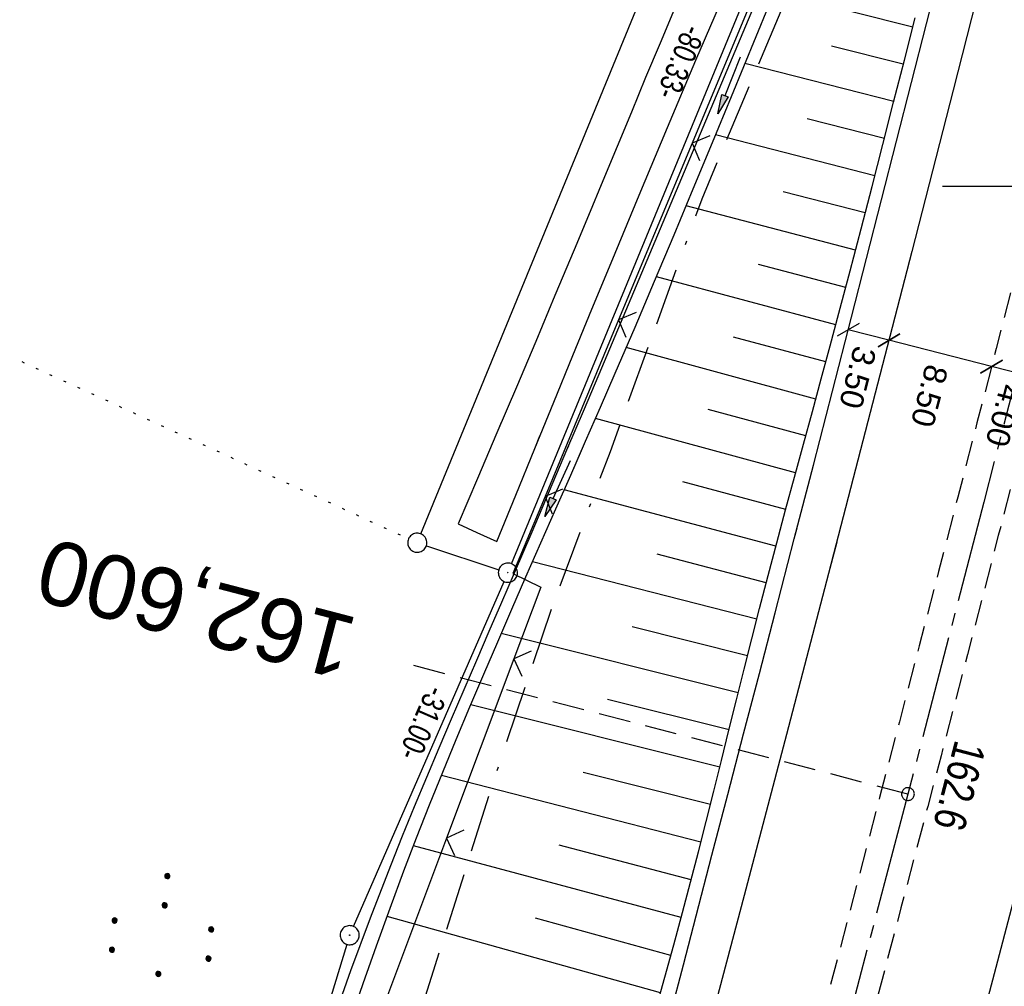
# Model space of a CAD drawing. Extents: x 510946 to 511423, y 462842 to 463807.
# Tile 3 of 32: x 511023 to 511100, y 462937 to 463013. Entities that reach past the tile are written whole.
import ezdxf
from ezdxf.enums import TextEntityAlignment as Align

# ---------------------------------------------------------------- set-up
doc = ezdxf.new("R2010")
doc.units = 0
doc.header["$LTSCALE"] = 10
doc.header["$MEASUREMENT"] = 0
for name, pattern in [('ACAD_ISO16W100', [73, 15, -6.5, 15, -6.5, 15, -7, 1, -7]), ('ACHSE', [5.5, 4, -0.5, 0.5, -0.5]), ('AUSGEZOGEN', [0]), ('LT00', [0]), ('LT11', [0.3, 0.2, -0.1]), ('LT17', [0.15, 0.1, -0.05]), ('PUNKTX2_STR', [0.6, 0.1, -0.5])]:
    doc.linetypes.add(name, pattern=pattern)
doc.layers.get('0').update_dxf_attribs({"linetype": 'LT00'})
for name, color, linetype in [('--EK_FBR', 1, 'LT00'), ('--EK_ST-93-1', 30, 'LT17'), ('--EL_DFK_AB_L', 21, 'LT00'), ('--EL_DFK_AB_P', 7, 'LT00'), ('-AX-093', 35, 'ACHSE'), ('-ST-93-1', 250, 'LT00'), ('ABSTAND', 8, 'LT00'), ('BAB-KABEL', 220, 'ACAD_ISO16W100'), ('BEMAßUNG', 255, 'Continuous'), ('DFK_AB_L', 21, 'LT00'), ('DFK_AB_P', 7, 'LT00'), ('DFK_GZPKT', 250, 'LT00'), ('DFK_KATASTER', 250, 'LT00'), ('DFK_NUTZUNG', 250, 'LT00'), ('DFK_NUTZUNGSGRENZE', 70, 'PUNKTX2_STR'), ('MITTELSTREIFEN-Ü_LINIE', 250, 'LT11'), ('PFEIL', 140, 'AUSGEZOGEN'), ('V105_AFBR_BAB', 250, 'LT00'), ('V105_BOESCH', 250, 'LT00'), ('V105_BOSCHUNG', 250, 'LT00'), ('V105_GRABEN', 250, 'LT00'), ('V105_LD_MARK', 250, 'LT00'), ('V105_RASTER', 250, 'LT00'), ('V105_ZAUN', 40, 'LT00'), ('V106_AFBR_BAB', 250, 'LT00'), ('V106_BOESCH', 250, 'LT00'), ('V106_BOSCHUNG', 250, 'LT00'), ('V106_GRABEN', 250, 'LT00'), ('V106_LD_MARK', 250, 'LT00'), ('V106_ZAUN', 40, 'LT00')]:
    doc.layers.add(name, color=color, linetype=linetype)
doc.styles.add('Arial', font='ARIAL.TTF')
doc.styles.add('Beschrift', font='ARIAL.TTF')
doc.styles.get("Standard").update_dxf_attribs({"font": 'ARIAL.TTF'})

# ---------------------------------------------------------------- blocks, each defined once
blk = doc.blocks.new('SYMB7010')
at = {"color": 0, "linetype": 'ByBlock'}
for points in [[(-0.031408, 0.499213), (-0.093728, 0.49134), (-0.15457, 0.475719), (-0.212975, 0.452595), (-0.268021, 0.422333), (-0.31884, 0.385411), (-0.36463, 0.342411), (-0.40467, 0.29401), (-0.438329, 0.240973), (-0.465074, 0.184136), (-0.484486, 0.124395), (-0.496256, 0.062692), (-0.5002, 0)], [(-0.5002, 0), (-0.496256, -0.062692), (-0.484486, -0.124395), (-0.465075, -0.184136), (-0.438329, -0.240973), (-0.404671, -0.29401), (-0.36463, -0.342411), (-0.31884, -0.385411), (-0.268021, -0.422333), (-0.212975, -0.452595), (-0.154571, -0.475719), (-0.093728, -0.49134), (-0.031408, -0.499213), (0.031408, -0.499213)], [(0.5002, 0), (0.496256, 0.062692), (0.484485, 0.124395), (0.465074, 0.184136), (0.438329, 0.240973), (0.40467, 0.29401), (0.36463, 0.342411), (0.31884, 0.385411), (0.268021, 0.422333), (0.212975, 0.452595), (0.15457, 0.475719), (0.093728, 0.49134), (0.031408, 0.499213), (-0.031408, 0.499213)], [(0.031408, -0.499213), (0.093728, -0.491341), (0.15457, -0.475719), (0.212975, -0.452595), (0.268021, -0.422333), (0.31884, -0.385411), (0.36463, -0.342411), (0.404671, -0.294011), (0.438329, -0.240974), (0.465075, -0.184136), (0.484486, -0.124395), (0.496256, -0.062692), (0.500201, 0)]]:
    blk.add_lwpolyline(points, dxfattribs=at)
blk = doc.blocks.new('SYMB0003')
at = {"color": 0, "linetype": 'ByBlock'}
for p, q in [((-0.015712, 0), (0.010166, 0.012015)), ((0, -0.021257), (-0.015712, 0)), ((0.010166, 0.012015), (0, -0.021257))]:
    blk.add_line(p, q, dxfattribs=at)
for points in [[(-0.031395, 0.499013), (-0.093691, 0.491144), (-0.154509, 0.475528), (-0.21289, 0.452414), (-0.267913, 0.422164), (-0.318712, 0.385257), (-0.364484, 0.342274), (-0.404509, 0.293893), (-0.438154, 0.240877), (-0.464888, 0.184062), (-0.484292, 0.124345), (-0.496058, 0.062667), (-0.5, 0)], [(-0.5, 0), (-0.496058, -0.062667), (-0.484292, -0.124345), (-0.464888, -0.184062), (-0.438154, -0.240877), (-0.404509, -0.293893), (-0.364485, -0.342274), (-0.318712, -0.385257), (-0.267914, -0.422164), (-0.21289, -0.452414), (-0.154509, -0.475529), (-0.093691, -0.491144), (-0.031395, -0.499014), (0.031395, -0.499014)], [(0.5, 0), (0.496057, 0.062667), (0.484292, 0.124345), (0.464888, 0.184062), (0.438153, 0.240877), (0.404509, 0.293893), (0.364484, 0.342274), (0.318712, 0.385257), (0.267913, 0.422164), (0.21289, 0.452414), (0.154509, 0.475528), (0.093691, 0.491144), (0.031395, 0.499013), (-0.031395, 0.499013)], [(0.031395, -0.499014), (0.093691, -0.491144), (0.154509, -0.475529), (0.21289, -0.452414), (0.267914, -0.422164), (0.318712, -0.385257), (0.364485, -0.342274), (0.404509, -0.293893), (0.438154, -0.240877), (0.464889, -0.184062), (0.484292, -0.124345), (0.496058, -0.062667), (0.5, 0)]]:
    blk.add_lwpolyline(points, dxfattribs=at)
blk = doc.blocks.new('SYMB7110')
at = {"color": 0, "linetype": 'ByBlock'}
for p, q in [((-0.515, 0.392919), (-0.515, 0.367081)), ((-0.51, 0.362895), (-0.51, 0.397105)), ((-0.505, 0.399164), (-0.505, 0.360836)), ((-0.5, 0.360204), (-0.5, 0.399796)), ((-0.495, 0.399164), (-0.495, 0.360836)), ((-0.49, 0.362895), (-0.49, 0.397105)), ((-0.485, 0.392919), (-0.485, 0.367081)), ((-0.285, 0.392919), (-0.285, 0.367081)), ((-0.28, 0.362895), (-0.28, 0.397105)), ((-0.275, 0.399164), (-0.275, 0.360836)), ((-0.27, 0.360204), (-0.27, 0.399796)), ((-0.265, 0.399164), (-0.265, 0.360836)), ((-0.26, 0.362895), (-0.26, 0.397105)), ((-0.255, 0.392919), (-0.255, 0.367081)), ((0.255, 0.392919), (0.255, 0.367081)), ((0.26, 0.362895), (0.26, 0.397105)), ((0.265, 0.399164), (0.265, 0.360836)), ((0.27, 0.360204), (0.27, 0.399796)), ((0.275, 0.399164), (0.275, 0.360836)), ((0.28, 0.362895), (0.28, 0.397105)), ((0.285, 0.392919), (0.285, 0.367081)), ((0.485, 0.392919), (0.485, 0.367081)), ((0.49, 0.362895), (0.49, 0.397105)), ((0.495, 0.399164), (0.495, 0.360836)), ((0.5, 0.360204), (0.5, 0.399796)), ((0.505, 0.399164), (0.505, 0.360836)), ((0.51, 0.362895), (0.51, 0.397105)), ((0.515, 0.392919), (0.515, 0.367081)), ((-0.48, 0.379874), (-0.48, 0.380145)), ((-0.25, 0.379874), (-0.25, 0.380146)), ((0.29, 0.379874), (0.29, 0.380145)), ((0.52, 0.379874), (0.52, 0.380146)), ((-0.9, 0.012919), (-0.9, -0.012919)), ((-0.895, -0.017106), (-0.895, 0.017105)), ((-0.89, 0.019164), (-0.89, -0.019164)), ((-0.885, -0.019797), (-0.885, 0.019796)), ((-0.88, 0.019164), (-0.88, -0.019164)), ((-0.875, -0.017106), (-0.875, 0.017105)), ((-0.87, 0.012919), (-0.87, -0.012919)), ((-0.865, -0.000126), (-0.865, 0.000145)), ((-0.67, 0.012919), (-0.67, -0.012919)), ((-0.665, -0.017106), (-0.665, 0.017105)), ((-0.66, 0.019164), (-0.66, -0.019164)), ((-0.655, -0.019797), (-0.655, 0.019796)), ((-0.65, 0.019164), (-0.65, -0.019164)), ((-0.645, -0.017106), (-0.645, 0.017105)), ((-0.64, 0.012919), (-0.64, -0.012919)), ((-0.635, -0.000126), (-0.635, 0.000145)), ((-0.13, 0.012919), (-0.13, -0.012919)), ((-0.125, -0.017105), (-0.125, 0.017105)), ((-0.12, 0.019164), (-0.12, -0.019164)), ((-0.115, -0.019796), (-0.115, 0.019796)), ((-0.11, 0.019164), (-0.11, -0.019164)), ((-0.105, -0.017105), (-0.105, 0.017105)), ((-0.1, 0.012919), (-0.1, -0.012919)), ((-0.095, -0.000126), (-0.095, 0.000146)), ((0.1, 0.012919), (0.1, -0.012919)), ((0.105, -0.017105), (0.105, 0.017105)), ((0.11, 0.019164), (0.11, -0.019164)), ((0.115, -0.019796), (0.115, 0.019796)), ((0.12, 0.019164), (0.12, -0.019164)), ((0.125, -0.017105), (0.125, 0.017105)), ((0.13, 0.012919), (0.13, -0.012919)), ((0.135, -0.000126), (0.135, 0.000146)), ((0.64, 0.012919), (0.64, -0.012919)), ((0.645, -0.017105), (0.645, 0.017105)), ((0.65, 0.019164), (0.65, -0.019164)), ((0.655, -0.019796), (0.655, 0.019796)), ((0.66, 0.019164), (0.66, -0.019164)), ((0.665, -0.017105), (0.665, 0.017105)), ((0.67, 0.012919), (0.67, -0.012919)), ((0.675, -0.000126), (0.675, 0.000146)), ((0.87, 0.012919), (0.87, -0.012919)), ((0.875, -0.017105), (0.875, 0.017105)), ((0.88, 0.019164), (0.88, -0.019164)), ((0.885, -0.019796), (0.885, 0.019796)), ((0.89, 0.019164), (0.89, -0.019164)), ((0.895, -0.017105), (0.895, 0.017105)), ((0.9, 0.012919), (0.9, -0.012919)), ((0.905, -0.000126), (0.905, 0.000146)), ((-0.515, -0.367081), (-0.515, -0.392919)), ((-0.51, -0.397105), (-0.51, -0.362895)), ((-0.505, -0.360836), (-0.505, -0.399164)), ((-0.5, -0.399796), (-0.5, -0.360204)), ((-0.495, -0.360836), (-0.495, -0.399164)), ((-0.49, -0.397106), (-0.49, -0.362895)), ((-0.485, -0.367081), (-0.485, -0.392919)), ((-0.48, -0.380126), (-0.48, -0.379855)), ((-0.285, -0.367081), (-0.285, -0.392919)), ((-0.28, -0.397105), (-0.28, -0.362895)), ((-0.275, -0.360836), (-0.275, -0.399164)), ((-0.27, -0.399796), (-0.27, -0.360204)), ((-0.265, -0.360836), (-0.265, -0.399164)), ((-0.26, -0.397105), (-0.26, -0.362895)), ((-0.255, -0.367081), (-0.255, -0.392919)), ((-0.25, -0.380126), (-0.25, -0.379855)), ((0.255, -0.367081), (0.255, -0.392919)), ((0.26, -0.397105), (0.26, -0.362895)), ((0.265, -0.360836), (0.265, -0.399164)), ((0.27, -0.399796), (0.27, -0.360204)), ((0.275, -0.360836), (0.275, -0.399164)), ((0.28, -0.397105), (0.28, -0.362895)), ((0.285, -0.367081), (0.285, -0.392919)), ((0.29, -0.380126), (0.29, -0.379855)), ((0.485, -0.367081), (0.485, -0.392919)), ((0.49, -0.397105), (0.49, -0.362895)), ((0.495, -0.360836), (0.495, -0.399164)), ((0.5, -0.399796), (0.5, -0.360204)), ((0.505, -0.360836), (0.505, -0.399164)), ((0.51, -0.397105), (0.51, -0.362895)), ((0.515, -0.367081), (0.515, -0.392919)), ((0.52, -0.380126), (0.52, -0.379855))]:
    blk.add_line(p, q, dxfattribs=at)
for points in [[(-0.48, 0.38), (-0.481981, 0.388678), (-0.48753, 0.395637), (-0.49555, 0.399499), (-0.50445, 0.399499), (-0.51247, 0.395637), (-0.518019, 0.388678), (-0.52, 0.38), (-0.518019, 0.371322), (-0.51247, 0.364363), (-0.50445, 0.360501), (-0.49555, 0.360501), (-0.48753, 0.364363), (-0.481981, 0.371322), (-0.48, 0.38)], [(-0.25, 0.38), (-0.251981, 0.388678), (-0.25753, 0.395637), (-0.26555, 0.399499), (-0.27445, 0.399499), (-0.28247, 0.395637), (-0.288019, 0.388678), (-0.29, 0.38), (-0.288019, 0.371322), (-0.28247, 0.364363), (-0.27445, 0.360501), (-0.26555, 0.360501), (-0.25753, 0.364363), (-0.251981, 0.371322), (-0.25, 0.38)], [(0.29, 0.38), (0.288019, 0.388678), (0.28247, 0.395637), (0.27445, 0.399499), (0.26555, 0.399499), (0.25753, 0.395637), (0.251981, 0.388678), (0.25, 0.38), (0.251981, 0.371322), (0.25753, 0.364363), (0.26555, 0.360501), (0.27445, 0.360501), (0.28247, 0.364363), (0.288019, 0.371322), (0.29, 0.38)], [(0.52, 0.38), (0.518019, 0.388678), (0.51247, 0.395637), (0.50445, 0.399499), (0.495549, 0.399499), (0.48753, 0.395637), (0.481981, 0.388678), (0.48, 0.38), (0.481981, 0.371322), (0.48753, 0.364363), (0.495549, 0.360501), (0.50445, 0.360501), (0.51247, 0.364363), (0.518019, 0.371322), (0.52, 0.38)], [(-0.865, 0), (-0.866981, 0.008678), (-0.87253, 0.015637), (-0.88055, 0.019498), (-0.88945, 0.019498), (-0.89747, 0.015637), (-0.903019, 0.008678), (-0.905, 0)], [(-0.905, 0), (-0.903019, -0.008678), (-0.89747, -0.015637), (-0.88945, -0.019499), (-0.88055, -0.019499), (-0.87253, -0.015637), (-0.866981, -0.008678), (-0.865, 0)], [(-0.635, 0), (-0.636981, 0.008678), (-0.64253, 0.015637), (-0.65055, 0.019498), (-0.65945, 0.019498), (-0.66747, 0.015637), (-0.673019, 0.008678), (-0.675, 0)], [(-0.675, 0), (-0.673019, -0.008678), (-0.66747, -0.015637), (-0.65945, -0.019499), (-0.65055, -0.019499), (-0.64253, -0.015637), (-0.636981, -0.008678), (-0.635, 0)], [(-0.095, 0), (-0.096981, 0.008678), (-0.10253, 0.015637), (-0.11055, 0.019499), (-0.11945, 0.019499), (-0.12747, 0.015637), (-0.133019, 0.008678), (-0.135, 0)], [(-0.135, 0), (-0.133019, -0.008678), (-0.12747, -0.015637), (-0.11945, -0.019499), (-0.11055, -0.019499), (-0.10253, -0.015637), (-0.096981, -0.008678), (-0.095, 0)], [(0.135, 0), (0.133019, 0.008678), (0.12747, 0.015637), (0.11945, 0.019499), (0.11055, 0.019499), (0.10253, 0.015637), (0.096981, 0.008678), (0.095, 0)], [(0.095, 0), (0.096981, -0.008678), (0.10253, -0.015637), (0.11055, -0.019499), (0.11945, -0.019499), (0.12747, -0.015637), (0.133019, -0.008678), (0.135, 0)], [(0.675, 0), (0.673019, 0.008678), (0.66747, 0.015637), (0.65945, 0.019499), (0.65055, 0.019499), (0.64253, 0.015637), (0.636981, 0.008678), (0.635, 0)], [(0.635, 0), (0.636981, -0.008678), (0.64253, -0.015637), (0.65055, -0.019499), (0.65945, -0.019499), (0.66747, -0.015637), (0.673019, -0.008678), (0.675, 0)], [(0.905, 0), (0.903019, 0.008678), (0.89747, 0.015637), (0.88945, 0.019499), (0.88055, 0.019499), (0.87253, 0.015637), (0.866981, 0.008678), (0.865, 0)], [(0.865, 0), (0.866981, -0.008678), (0.87253, -0.015637), (0.88055, -0.019499), (0.88945, -0.019499), (0.89747, -0.015637), (0.903019, -0.008678), (0.905, 0)], [(-0.48, -0.38), (-0.481981, -0.371322), (-0.48753, -0.364363), (-0.49555, -0.360501), (-0.50445, -0.360501), (-0.51247, -0.364363), (-0.518019, -0.371322), (-0.52, -0.38), (-0.518019, -0.388678), (-0.51247, -0.395637), (-0.50445, -0.399499), (-0.49555, -0.399499), (-0.48753, -0.395637), (-0.481981, -0.388678), (-0.48, -0.38)], [(-0.25, -0.38), (-0.251981, -0.371322), (-0.25753, -0.364363), (-0.26555, -0.360501), (-0.27445, -0.360501), (-0.28247, -0.364363), (-0.288019, -0.371322), (-0.29, -0.38), (-0.288019, -0.388678), (-0.28247, -0.395637), (-0.27445, -0.399499), (-0.26555, -0.399499), (-0.25753, -0.395637), (-0.251981, -0.388678), (-0.25, -0.38)], [(0.29, -0.38), (0.288019, -0.371322), (0.28247, -0.364363), (0.27445, -0.360501), (0.26555, -0.360501), (0.25753, -0.364363), (0.251981, -0.371322), (0.25, -0.38), (0.251981, -0.388678), (0.25753, -0.395637), (0.26555, -0.399499), (0.27445, -0.399499), (0.28247, -0.395637), (0.288019, -0.388678), (0.29, -0.38)], [(0.52, -0.38), (0.518019, -0.371322), (0.51247, -0.364363), (0.50445, -0.360501), (0.495549, -0.360501), (0.48753, -0.364363), (0.481981, -0.371322), (0.48, -0.38), (0.481981, -0.388678), (0.48753, -0.395637), (0.495549, -0.399499), (0.50445, -0.399499), (0.51247, -0.395637), (0.518019, -0.388678), (0.52, -0.38)]]:
    blk.add_lwpolyline(points, dxfattribs=at)
blk = doc.blocks.new('Pfreil3')
at = {"layer": 'PFEIL'}
blk.add_hatch(color=256, dxfattribs=at).paths.add_polyline_path([(-1.549, 0.273), (-1.549, -0.273), (0, 0)])
for p, q in [((-1.549, 0), (-4.831, 0)), ((-1.549, -0.273), (-1.549, 0.273)), ((-1.549, 0.273), (0, 0)), ((0, 0), (-1.549, -0.273))]:
    blk.add_line(p, q, dxfattribs=at)
blk = doc.blocks.new('SYMB0024')
at = {"color": 0, "linetype": 'ByBlock'}
for p, q in [((-0.5, 0.5), (0, 0)), ((0, 0), (0.5, 0.5))]:
    blk.add_line(p, q, dxfattribs=at)
blk = doc.blocks.new('_Oblique')
at = {"color": 0, "linetype": 'ByBlock', "lineweight": -2}
blk.add_line((-0.5, -0.5), (0.5, 0.5), dxfattribs=at)
blk = doc.blocks.new('SYMB2')
at = {"color": 0, "linetype": 'ByBlock', "flags": 128}
for points in [[(-0.031395, 0.499013), (-0.093691, 0.491144), (-0.154509, 0.475528), (-0.21289, 0.452414), (-0.267913, 0.422164), (-0.318712, 0.385257), (-0.364484, 0.342274), (-0.404509, 0.293893), (-0.438154, 0.240877), (-0.464888, 0.184062), (-0.484292, 0.124345), (-0.496058, 0.062667), (-0.5, 0)], [(-0.5, 0), (-0.496058, -0.062667), (-0.484292, -0.124345), (-0.464888, -0.184062), (-0.438154, -0.240877), (-0.404509, -0.293893), (-0.364485, -0.342274), (-0.318712, -0.385257), (-0.267914, -0.422164), (-0.21289, -0.452414), (-0.154509, -0.475529), (-0.093691, -0.491144), (-0.031395, -0.499014), (0.031395, -0.499014)], [(0.5, 0), (0.496057, 0.062667), (0.484292, 0.124345), (0.464888, 0.184062), (0.438153, 0.240877), (0.404509, 0.293893), (0.364484, 0.342274), (0.318712, 0.385257), (0.267913, 0.422164), (0.21289, 0.452414), (0.154509, 0.475528), (0.093691, 0.491144), (0.031395, 0.499013), (-0.031395, 0.499013)], [(0.031395, -0.499014), (0.093691, -0.491144), (0.154509, -0.475529), (0.21289, -0.452414), (0.267914, -0.422164), (0.318712, -0.385257), (0.364485, -0.342274), (0.404509, -0.293893), (0.438154, -0.240877), (0.464889, -0.184062), (0.484292, -0.124345), (0.496058, -0.062667), (0.5, 0)]]:
    blk.add_lwpolyline(points, dxfattribs=at)

msp = doc.modelspace()

# ---------------------------------------------------------------- linework, layer by layer
at = {"layer": '--EK_FBR'}
for points in [[(511073.709, 462935.13), (511074.707, 462938.987), (511075.708, 462942.843), (511076.944, 462947.594), (511078.183, 462952.344), (511079.423, 462957.094), (511080.661, 462961.844), (511081.897, 462966.595), (511083.397, 462972.386), (511084.892, 462978.179), (511086.383, 462983.973), (511087.871, 462989.767), (511089.051, 462994.363), (511090.229, 462998.959), (511091.405, 463003.556), (511092.578, 463008.153), (511093.747, 463012.752), (511095.197, 463018.482)], [(511058.664, 462878.713), (511059.388, 462881.339), (511060.45, 462885.19), (511061.51, 462889.041), (511062.566, 462892.893), (511063.616, 462896.747), (511064.854, 462901.333), (511066.081, 462905.923), (511067.298, 462910.515), (511068.506, 462915.109), (511069.708, 462919.705), (511070.711, 462923.56), (511071.712, 462927.417), (511072.711, 462931.273), (511073.709, 462935.13), (511074.708, 462938.987), (511075.708, 462942.843), (511076.944, 462947.594), (511078.183, 462952.344), (511079.423, 462957.094), (511080.661, 462961.844), (511081.897, 462966.595), (511083.397, 462972.386), (511083.619, 462973.246)]]:
    msp.add_lwpolyline(points, dxfattribs=at)
at = {"layer": '--EK_ST-93-1', "ltscale": 2.5}
msp.add_line((511092.303, 462952.386), (511053.588, 462962.451), dxfattribs=at)
at = {"layer": '--EL_DFK_AB_L'}
for p, q in [((511061.246, 462970.433), (511091.275, 463043.316)), ((511048.87, 462942.007), (511060.661, 462969.052)), ((511048.349, 462940.603), (511031.074, 462884.723))]:
    msp.add_line(p, q, dxfattribs=at)
at = {"layer": '-AX-093', "ltscale": 0.2}
msp.add_lwpolyline([(511163.106, 463245.724), (511157.599, 463221.046), (511152.014, 463196.385), (511146.351, 463171.741), (511140.611, 463147.116), (511134.792, 463122.509), (511128.896, 463097.921), (511122.922, 463073.351), (511116.87, 463048.8), (511110.74, 463024.269), (511104.533, 462999.757), (511098.248, 462975.265), (511091.886, 462950.793), (511085.447, 462926.341), (511078.93, 462901.91), (511072.336, 462877.499), (511071.88, 462875.834)], dxfattribs=at)
at = {"layer": 'BAB-KABEL', "ltscale": 0.03, "flags": 128}
msp.add_lwpolyline([(511222.639, 463789.685), (511228.062, 463774.69), (511221.047, 463738.687), (511215.668, 463709.215), (511209.116, 463679.752), (511203.386, 463649.735), (511199.716, 463631.03), (511193.071, 463596.749), (511187.765, 463572.71), (511182.462, 463546.013), (511203.211, 463524.576), (511200.678, 463507.917), (511182.238, 463492.341), (511175.694, 463462.766), (511171.503, 463443.504), (511162.609, 463396.003), (511154.73, 463347.931), (511152.929, 463326.259), (511150.369, 463299.992), (511148.611, 463283.541), (511146.686, 463264.795), (511144.287, 463254.055), (511140.929, 463241.117), (511135.167, 463217.092), (511129.252, 463192.653), (511127.814, 463187.223), (511125.253, 463171.347), (511122.375, 463153.776), (511120.296, 463141.796), (511118.371, 463133.568), (511114.374, 463116.317), (511106.371, 463083.453), (511103.015, 463070.194), (511099.817, 463056.937), (511095.496, 463046.186), (511084.457, 463018.83), (511076.145, 462999.023), (511068.962, 462979.213), (511064.435, 462967.111), (511059.814, 462953.341), (511052.434, 462930.013), (511046.434, 462911.516), (511041.513, 462895.973), (511037.444, 462883.335)], dxfattribs=at)
at = {"layer": 'BEMAßUNG'}
for p, q in [((511090.812, 462987.953), (511087.616, 462988.774)), ((511098.849, 462985.891), (511090.812, 462987.953)), ((511102.53, 462984.946), (511098.849, 462985.891))]:
    msp.add_line(p, q, dxfattribs=at)
at = {"layer": 'DFK_AB_L'}
for p, q in [((511061.246, 462970.433), (511091.275, 463043.316)), ((511048.87, 462942.007), (511060.661, 462969.052)), ((511048.349, 462940.603), (511031.074, 462884.723))]:
    msp.add_line(p, q, dxfattribs=at)
at = {"layer": 'DFK_KATASTER'}
for p, q in [((511054.145, 462972.783), (511081.176, 463038.706)), ((511054.572, 462971.854), (511060.248, 462969.975))]:
    msp.add_line(p, q, dxfattribs=at)
at = {"layer": 'DFK_NUTZUNGSGRENZE', "ltscale": 0.2}
msp.add_line((510969.422, 463010.77), (511053.178, 462972.402), dxfattribs=at)
at = {"layer": 'MITTELSTREIFEN-Ü_LINIE', "flags": 128}
for points in [[(511110.651, 463032.38), (511110.651, 463032.38), (511109.526, 463027.897), (511108.397, 463023.416), (511107.264, 463018.935), (511106.129, 463014.455), (511104.993, 463009.975), (511103.553, 463004.305), (511102.11, 462998.636), (511100.663, 462992.968), (511099.211, 462987.301), (511097.71, 462981.474), (511096.203, 462975.648), (511094.692, 462969.823), (511093.178, 462963.999), (511091.629, 462958.051), (511090.078, 462952.103), (511088.524, 462946.156), (511086.966, 462940.21), (511085.726, 462935.495), (511084.483, 462930.78), (511083.234, 462926.067), (511081.978, 462921.356), (511080.716, 462916.647), (511079.693, 462912.854), (511078.666, 462909.063), (511077.636, 462905.272), (511076.604, 462901.482), (511075.571, 462897.691), (511074.54, 462893.901), (511073.277, 462889.252), (511072.016, 462884.602), (511070.754, 462879.952), (511069.761, 462876.296)], [(511114.332, 463031.52), (511113.201, 463027.063), (511112.073, 463022.603), (511110.947, 463018.143), (511109.821, 463013.682), (511108.694, 463009.222), (511106.788, 463001.689), (511104.877, 462994.158), (511102.961, 462986.628), (511101.772, 462981.967), (511100.579, 462977.307), (511099.382, 462972.648), (511098.18, 462967.99), (511096.971, 462963.334), (511095.934, 462959.361), (511094.892, 462955.389), (511093.848, 462951.418), (511092.802, 462947.447), (511091.756, 462943.477), (511090.71, 462939.506), (511089.471, 462934.792), (511088.233, 462930.078), (511086.994, 462925.364), (511085.753, 462920.651), (511084.507, 462915.939), (511082.982, 462910.203), (511081.448, 462904.47), (511079.908, 462898.738), (511078.362, 462893.008), (511077.108, 462888.375), (511075.852, 462883.742), (511074.596, 462879.11), (511073.605, 462875.458)]]:
    msp.add_lwpolyline(points, dxfattribs=at)
at = {"layer": 'V105_AFBR_BAB'}
for points in [[(511073.709, 462935.13), (511074.707, 462938.987), (511075.708, 462942.843), (511076.944, 462947.594), (511078.183, 462952.344), (511079.423, 462957.094), (511080.661, 462961.844), (511081.897, 462966.595), (511083.397, 462972.386), (511084.892, 462978.179), (511086.383, 462983.973), (511087.871, 462989.767), (511089.051, 462994.363), (511090.229, 462998.959), (511091.405, 463003.556), (511092.578, 463008.153), (511093.747, 463012.752), (511095.197, 463018.482)], [(511060.101, 462972.178), (511061.583, 462975.825), (511063.065, 462979.471), (511064.551, 462983.116), (511066.041, 462986.76), (511067.536, 462990.401), (511069.039, 462994.04), (511071.242, 462999.335), (511073.462, 463004.624), (511075.696, 463009.906), (511077.944, 463015.182)], [(511074.008, 463013.941), (511072.878, 463011.245), (511071.753, 463008.546), (511070.632, 463005.845), (511069.513, 463003.144), (511068.395, 463000.443), (511067.275, 462997.742), (511066.152, 462995.043), (511064.65, 462991.456), (511063.141, 462987.872), (511061.626, 462984.291), (511060.106, 462980.711), (511058.583, 462977.133), (511057.059, 462973.555)], [(511057.059, 462973.555), (511058.536, 462972.882), (511060.101, 462972.178)]]:
    msp.add_lwpolyline(points, dxfattribs=at)
at = {"layer": 'V105_BOESCH'}
msp.add_lwpolyline([(511072.549, 462935.487), (511073.261, 462938.022), (511073.962, 462940.559), (511074.649, 462943.101), (511075.276, 462945.477), (511075.891, 462947.857), (511076.495, 462950.239), (511077.093, 462952.623), (511077.686, 462955.009), (511078.278, 462957.394), (511078.869, 462959.78), (511079.464, 462962.165), (511080.065, 462964.549), (511080.674, 462966.93), (511081.345, 462969.508), (511082.027, 462972.084), (511082.718, 462974.657), (511083.413, 462977.229), (511084.113, 462979.8), (511084.813, 462982.371), (511085.513, 462984.942), (511086.209, 462987.514), (511086.899, 462990.087), (511087.773, 462993.388), (511088.635, 462996.693), (511089.489, 462999.999), (511090.336, 463003.307), (511091.18, 463006.617), (511092.022, 463009.926), (511092.864, 463013.236)], dxfattribs=at)
at = {"layer": 'V105_BOSCHUNG'}
for p, q in [((511092.676, 463012.497), (511081.836, 463015.248)), ((511091.936, 463009.59), (511086.309, 463011.018)), ((511091.197, 463006.682), (511079.531, 463009.643)), ((511090.456, 463003.775), (511084.419, 463005.307)), ((511089.709, 463000.857), (511077.233, 463004.049)), ((511088.958, 462997.938), (511082.519, 462999.599)), ((511088.197, 462995.01), (511074.927, 462998.487)), ((511087.432, 462992.095), (511080.597, 462993.9)), ((511086.654, 462989.171), (511072.598, 462992.936)), ((511085.87, 462986.261), (511078.645, 462988.21)), ((511085.081, 462983.353), (511070.234, 462987.387)), ((511084.292, 462980.459), (511076.663, 462982.531)), ((511083.504, 462977.564), (511067.824, 462981.824)), ((511082.724, 462974.681), (511074.663, 462976.857)), ((511081.954, 462971.809), (511065.372, 462976.231)), ((511080.456, 462966.082), (511062.896, 462970.597)), ((511081.198, 462968.947), (511072.666, 462971.181)), ((511079.728, 462963.213), (511070.695, 462965.494)), ((511079.006, 462960.33), (511060.439, 462964.961)), ((511078.287, 462957.431), (511068.76, 462959.793)), ((511077.562, 462954.506), (511058.05, 462959.372)), ((511076.085, 462948.621), (511055.754, 462953.831)), ((511076.83, 462951.569), (511066.859, 462954.083)), ((511074.541, 462942.697), (511053.568, 462948.324)), ((511075.324, 462945.663), (511064.985, 462948.368)), ((511072.917, 462936.794), (511051.493, 462942.798)), ((511073.736, 462939.737), (511063.127, 462942.654))]:
    msp.add_line(p, q, dxfattribs=at)
at = {"layer": 'V105_GRABEN'}
for points in [[(511080.422, 463014.576), (511078.955, 463011.095), (511077.488, 463007.614), (511075.188, 463002.155), (511072.887, 462996.695), (511070.584, 462991.234), (511068.282, 462985.773), (511066.924, 462982.554), (511065.565, 462979.337), (511064.202, 462976.121), (511062.833, 462972.908), (511061.456, 462969.698), (511060.469, 462967.412), (511059.479, 462965.127), (511058.489, 462962.842), (511057.501, 462960.556), (511056.517, 462958.268), (511055.541, 462955.978), (511054.574, 462953.683), (511053.618, 462951.384), (511052.677, 462949.078), (511051.753, 462946.766), (511050.161, 462942.654), (511048.629, 462938.518), (511047.157, 462934.361)], [(511048.61, 462934.571), (511049.623, 462937.535), (511050.661, 462940.491), (511051.726, 462943.436), (511052.82, 462946.371), (511053.813, 462948.957), (511054.829, 462951.535), (511055.865, 462954.105), (511056.918, 462956.668), (511057.988, 462959.225), (511059.07, 462961.776), (511060.163, 462964.323), (511061.265, 462966.866), (511062.374, 462969.406), (511063.542, 462972.069), (511064.712, 462974.731), (511065.882, 462977.392), (511067.05, 462980.054), (511068.214, 462982.718), (511069.372, 462985.385), (511070.92, 462988.988), (511072.454, 462992.597), (511073.976, 462996.211), (511075.486, 462999.83), (511076.986, 463003.452), (511078.479, 463007.076), (511079.443, 463009.427), (511080.407, 463011.777), (511081.373, 463014.126)]]:
    msp.add_lwpolyline(points, dxfattribs=at)
at = {"layer": 'V105_LD_MARK'}
for points in [[(511081.824, 462873.668), (511084.959, 462885.238), (511089.708, 462902.917), (511094.418, 462920.607), (511099.09, 462938.307), (511103.722, 462956.018), (511108.315, 462973.738), (511112.867, 462991.469), (511117.379, 463009.211), (511121.85, 463026.962), (511126.28, 463044.724), (511130.667, 463062.496), (511135.012, 463080.279), (511139.315, 463098.072), (511143.574, 463115.875), (511146.964, 463130.184), (511150.326, 463144.5), (511153.661, 463158.822), (511156.97, 463173.15), (511160.251, 463187.485), (511163.508, 463201.825), (511166.738, 463216.171), (511169.944, 463230.523)], [(511099.056, 463020.204), (511095.842, 463007.562), (511092.607, 462994.925), (511089.353, 462982.293), (511086.078, 462969.666), (511082.784, 462957.044), (511079.471, 462944.427), (511076.14, 462931.815), (511072.792, 462919.207), (511069.202, 462905.769), (511065.593, 462892.336), (511061.963, 462878.908), (511061.728, 462878.045)]]:
    msp.add_lwpolyline(points, dxfattribs=at)
at = {"layer": 'V105_RASTER'}
msp.add_line((511105, 463000), (511095, 463000), dxfattribs=at)
at = {"layer": 'V105_ZAUN'}
for p, q in [((511081.159, 463017.264), (511075.396, 463003.415)), ((511075.396, 463003.415), (511069.632, 462989.566)), ((511069.632, 462989.566), (511063.869, 462975.718)), ((511061.436, 462962.974), (511056.16, 462948.932)), ((511056.16, 462948.932), (511050.885, 462934.89))]:
    msp.add_line(p, q, dxfattribs=at)
msp.add_lwpolyline([(511063.869, 462975.718), (511061.359, 462969.685), (511063.554, 462968.612), (511061.436, 462962.974)], dxfattribs=at)
at = {"layer": 'V106_AFBR_BAB'}
for points in [[(511060.463, 462981.552), (511060.106, 462980.711), (511058.583, 462977.133), (511057.059, 462973.556)], [(511060.101, 462972.178), (511061.583, 462975.825), (511063.065, 462979.471), (511063.473, 462980.472)], [(511057.059, 462973.556), (511058.536, 462972.882), (511060.101, 462972.178)], [(511058.664, 462878.713), (511059.388, 462881.339), (511060.45, 462885.19), (511061.51, 462889.041), (511062.566, 462892.893), (511063.616, 462896.747), (511064.854, 462901.333), (511066.081, 462905.923), (511067.298, 462910.515), (511068.506, 462915.109), (511069.708, 462919.705), (511070.711, 462923.56), (511071.712, 462927.417), (511072.711, 462931.273), (511073.709, 462935.13), (511074.708, 462938.987), (511075.708, 462942.843), (511076.944, 462947.594), (511078.183, 462952.344), (511079.423, 462957.094), (511080.661, 462961.844), (511081.897, 462966.595), (511083.397, 462972.386), (511083.619, 462973.246)]]:
    msp.add_lwpolyline(points, dxfattribs=at)
at = {"layer": 'V106_BOESCH'}
msp.add_lwpolyline([(511072.549, 462935.487), (511073.261, 462938.022), (511073.962, 462940.559), (511074.649, 462943.101), (511075.276, 462945.477), (511075.891, 462947.857), (511076.496, 462950.239), (511077.093, 462952.623), (511077.687, 462955.009), (511078.278, 462957.394), (511078.87, 462959.78), (511079.464, 462962.165), (511080.065, 462964.549), (511080.674, 462966.93), (511081.346, 462969.508), (511082.027, 462972.084), (511082.451, 462973.665)], dxfattribs=at)
at = {"layer": 'V106_BOSCHUNG'}
for p, q in [((511081.954, 462971.809), (511065.372, 462976.231)), ((511080.456, 462966.082), (511062.896, 462970.597)), ((511081.198, 462968.947), (511072.666, 462971.181)), ((511079.728, 462963.213), (511070.695, 462965.494)), ((511079.006, 462960.33), (511060.439, 462964.961)), ((511078.287, 462957.431), (511068.76, 462959.793)), ((511077.562, 462954.506), (511058.05, 462959.372)), ((511076.086, 462948.621), (511055.754, 462953.831)), ((511076.83, 462951.569), (511066.859, 462954.083)), ((511074.541, 462942.697), (511053.568, 462948.324)), ((511075.324, 462945.663), (511064.985, 462948.368)), ((511072.917, 462936.794), (511051.493, 462942.798)), ((511073.736, 462939.737), (511063.127, 462942.654))]:
    msp.add_line(p, q, dxfattribs=at)
at = {"layer": 'V106_GRABEN'}
for points in [[(511065.706, 462979.671), (511065.565, 462979.337), (511064.202, 462976.121), (511062.833, 462972.908), (511061.456, 462969.698), (511060.469, 462967.412), (511059.479, 462965.127), (511058.489, 462962.842), (511057.501, 462960.556), (511056.517, 462958.268), (511055.541, 462955.978), (511054.574, 462953.683), (511053.618, 462951.384), (511052.677, 462949.078), (511051.753, 462946.766), (511050.161, 462942.654), (511048.629, 462938.518), (511047.157, 462934.361)], [(511048.61, 462934.571), (511049.623, 462937.535), (511050.661, 462940.491), (511051.726, 462943.436), (511052.82, 462946.371), (511053.813, 462948.957), (511054.829, 462951.535), (511055.865, 462954.105), (511056.918, 462956.668), (511057.988, 462959.225), (511059.07, 462961.776), (511060.163, 462964.323), (511061.266, 462966.866), (511062.374, 462969.406), (511063.542, 462972.069), (511064.712, 462974.731), (511065.882, 462977.392), (511066.722, 462979.307)]]:
    msp.add_lwpolyline(points, dxfattribs=at)
at = {"layer": 'V106_LD_MARK'}
for points in [[(511086.718, 462972.134), (511086.078, 462969.666), (511082.784, 462957.044), (511079.471, 462944.427), (511076.141, 462931.815), (511072.792, 462919.207), (511069.202, 462905.769), (511065.593, 462892.336), (511061.963, 462878.908), (511061.728, 462878.045)], [(511081.824, 462873.668), (511084.959, 462885.238), (511089.708, 462902.917), (511094.418, 462920.607), (511099.09, 462938.307), (511103.722, 462956.018), (511106.098, 462965.183)]]:
    msp.add_lwpolyline(points, dxfattribs=at)
at = {"layer": 'V106_ZAUN'}
for p, q in [((511065.54, 462979.731), (511063.869, 462975.718)), ((511061.436, 462962.974), (511056.16, 462948.932)), ((511056.16, 462948.932), (511050.885, 462934.89))]:
    msp.add_line(p, q, dxfattribs=at)
msp.add_lwpolyline([(511063.869, 462975.718), (511061.359, 462969.685), (511063.554, 462968.612), (511061.436, 462962.974)], dxfattribs=at)

# ---------------------------------------------------------------- block references
at = {"layer": '--EL_DFK_AB_P', "xscale": 1.500000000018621, "yscale": 1.5, "zscale": 1.5, "rotation": 264.7377099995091}
for p in [(511060.96, 462969.74), (511048.57, 462941.32)]:
    msp.add_blockref('SYMB0003', p, dxfattribs=at)
at = {"layer": '-ST-93-1', "rotation": 274.1956499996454}
msp.add_blockref('SYMB2', (511092.303, 462952.386), dxfattribs=at)
at = {"layer": 'BEMAßUNG', "xscale": 1.4, "yscale": 1.4, "zscale": 1.4}
for p, rotation in [((511087.616, 462988.774), 165.6050892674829), ((511090.812, 462987.953), 165.6050892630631), ((511090.812, 462987.953), 345.605089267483), ((511098.849, 462985.891), 165.6050892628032), ((511098.849, 462985.891), 345.6050892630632)]:
    msp.add_blockref('_Oblique', p, dxfattribs=dict(at, rotation=rotation))
at = {"layer": 'DFK_AB_P', "xscale": 1.500000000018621, "yscale": 1.5, "zscale": 1.5, "rotation": 264.7377099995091}
for p in [(511060.96, 462969.74), (511048.57, 462941.32)]:
    msp.add_blockref('SYMB0003', p, dxfattribs=at)
at = {"layer": 'DFK_GZPKT', "xscale": 1.500000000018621, "yscale": 1.5, "zscale": 1.5, "rotation": 264.7377099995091}
msp.add_blockref('SYMB7010', (511053.86, 462972.089), dxfattribs=at)
at = {"layer": 'DFK_NUTZUNG', "xscale": 10.00000000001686, "yscale": 10, "zscale": 10, "rotation": 264.7377100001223}
msp.add_blockref('SYMB7110', (511033.473, 462937.143), dxfattribs=at)
at = {"layer": 'PFEIL'}
for p, rotation in [((511077.397, 463005.696), 248.2577007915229), ((511063.854, 462974.147), 245.3004651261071)]:
    msp.add_blockref('Pfreil3', p, dxfattribs=dict(at, rotation=rotation))
at = {"layer": 'V105_ZAUN', "yscale": 2.099999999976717, "zscale": 2.1}
for p, xscale, rotation in [((511075.396, 463003.415), 2.100000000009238, 247.4062400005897), ((511069.632, 462989.566), 2.100000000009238, 247.4062400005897), ((511063.869, 462975.718), 2.100000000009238, 247.4062400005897), ((511061.436, 462962.974), 2.100000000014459, 249.4081999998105), ((511056.16, 462948.932), 2.100000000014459, 249.4081999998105)]:
    msp.add_blockref('SYMB0024', p, dxfattribs=dict(at, xscale=xscale, rotation=rotation))
at = {"layer": 'V106_ZAUN', "yscale": 2.099999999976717, "zscale": 2.1}
for p, xscale, rotation in [((511063.869, 462975.718), 2.09999999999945, 247.4058000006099), ((511061.436, 462962.974), 2.100000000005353, 249.4106800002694), ((511056.16, 462948.932), 2.100000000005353, 249.4106800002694)]:
    msp.add_blockref('SYMB0024', p, dxfattribs=dict(at, xscale=xscale, rotation=rotation))

# ---------------------------------------------------------------- texts
at = {"layer": '--EK_ST-93-1', "style": 'Beschrift'}
msp.add_text('162,600', height=5, rotation=-194.65218, dxfattribs=at).set_placement((511048.747, 462963.706), align=Align.MIDDLE_LEFT)
at = {"layer": '-ST-93-1', "style": 'Beschrift', "width": 0.8}
msp.add_text('  162.6', height=2.5, rotation=-104.65118, dxfattribs=at).set_placement((511096.41, 462958.212))
at = {"layer": 'ABSTAND', "width": 0.75}
for s, rotation, p in [(' -80.33-', -112.39331, (511075.019, 463013.303)), (' -31.00-', -113.55681, (511054.932, 462961.48))]:
    msp.add_text(s, height=1.8, rotation=rotation, dxfattribs=at).set_placement(p)
at = {"layer": 'BEMAßUNG', "char_height": 1.8, "attachment_point": 5, "rotation": 255.60509, "style": 'Arial'}
for s, insert in [('\\A1;3.50', (511088.361, 462985.037)), ('\\A1;8.50', (511093.977, 462983.595)), ('\\A1;4.00', (511099.828, 462982.057))]:
    msp.add_mtext(s, dxfattribs=dict(at, insert=insert))

doc.saveas('drawing.dxf')
